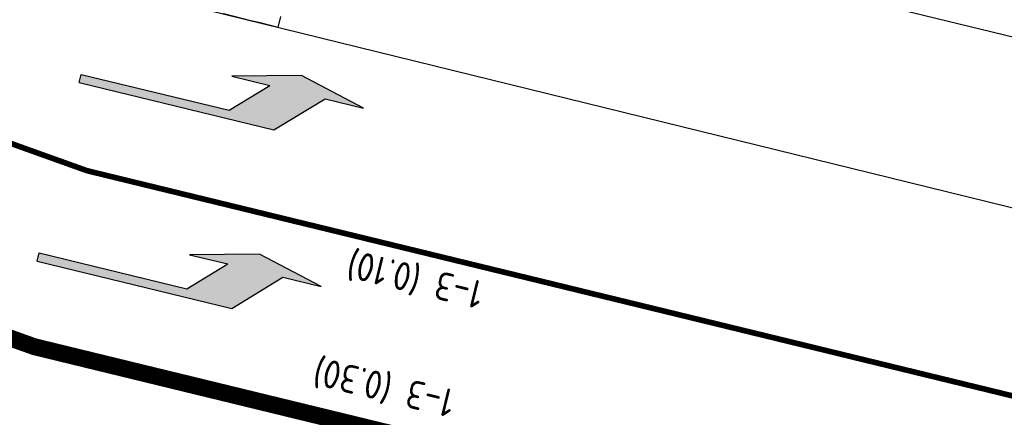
# Model space of a CAD drawing. Header units: metres. Extents: x 116958 to 118326, y 475500 to 477904.
# Tile 70 of 256: x 117441 to 117458, y 476400 to 476407. Entities that reach past the tile are written whole.
import ezdxf

# ---------------------------------------------------------------- set-up
doc = ezdxf.new("R2010")
doc.units = ezdxf.units.M
doc.header["$LTSCALE"] = 0.2
for name, pattern in [('200-1-3', [20, 5, -15]), ('MATGRENS', [2, 1, -1]), ('VH-TROTTOIRBAND_130-150', [15, 5, -2, 2, -2, 2, -2])]:
    doc.linetypes.add(name, pattern=pattern)
for name, color, linetype in [('B-WE-VH-KANTOPSLUITING_TROTTOIRBAND_130X150_250-G', 252, 'Continuous'), ('N-WE-VH-KANTOPSLUITING_TROTTOIRBAND_130 150-G', 251, 'VH-TROTTOIRBAND_130-150'), ('N-WE-VH-MATERIAALGRENS-G', 251, 'MATGRENS'), ('N-WE-VW-MARKERING_LANGS_STREEP_100_300_010-G', 1, '200-1-3'), ('N-WE-VW-MARKERING_LANGS_STREEP_100_300_030-G', 1, '200-1-3'), ('N-WE-VW-MARKERING_PIJL-S', 1, 'Continuous'), ('N-WE-VW-MARKERING_TEKST-G', 7, 'Continuous')]:
    doc.layers.add(name, color=color, linetype=linetype)
doc.styles.get("Standard").update_dxf_attribs({"font": 'isocp.shx'})

# ---------------------------------------------------------------- blocks, each defined once
blk = doc.blocks.new('N-SVW-MARKERING_PIJL_LA_5.0')
at = {"layer": 'N-WE-VW-MARKERING_PIJL-S'}
blk.add_hatch(color=256, dxfattribs=at).paths.add_polyline_path([(3.55, -0.075), (0, -0.075), (0, 0.075), (2.696, 0.075), (3.296, 0.675), (2.6, 0.675), (3.8, 0.975), (5, 0.675), (4.3, 0.675)])
for p, q in [((3.8, 0.975), (2.6, 0.675)), ((5, 0.675), (3.8, 0.975)), ((2.6, 0.675), (3.296, 0.675)), ((2.696, 0.075), (3.296, 0.675)), ((3.55, -0.075), (4.3, 0.675)), ((4.3, 0.675), (5, 0.675)), ((0, 0.075), (2.696, 0.075)), ((0, -0.075), (0, 0.075)), ((0, -0.075), (3.55, -0.075))]:
    blk.add_line(p, q, dxfattribs=at)

msp = doc.modelspace()

# ---------------------------------------------------------------- linework, layer by layer
at = {"layer": 'B-WE-VH-KANTOPSLUITING_TROTTOIRBAND_130X150_250-G', "flags": 128}
msp.add_lwpolyline([(117444.091, 476407.175), (117496.707, 476394.256), (117499.761, 476393.506), (117500, 476394.48), (117500.49, 476396.476), (117498.956, 476396.85), (117452.039, 476408.233), (117444.869, 476410.15)], dxfattribs=at)
at = {"layer": 'N-WE-VH-KANTOPSLUITING_TROTTOIRBAND_130 150-G', "flags": 128}
msp.add_lwpolyline([(117445.379, 476406.859, -0.00663), (117442.812, 476407.525), (117426.351, 476412.033)], format="xyb", dxfattribs=at)
at = {"layer": 'N-WE-VH-MATERIAALGRENS-G'}
msp.add_line((117445.379, 476406.859), (117446.097, 476409.822), dxfattribs=at)
at = {"layer": 'N-WE-VW-MARKERING_LANGS_STREEP_100_300_010-G', "const_width": 0.1, "flags": 128}
msp.add_lwpolyline([(117495.72, 476391.255), (117441.991, 476404.322), (117429.921, 476408.647)], dxfattribs=at)
at = {"layer": 'N-WE-VW-MARKERING_LANGS_STREEP_100_300_030-G', "const_width": 0.3, "flags": 128}
msp.add_lwpolyline([(117484.743, 476390.579), (117441.057, 476401.205), (117429.074, 476405.498)], dxfattribs=at)

# ---------------------------------------------------------------- block references
at = {"layer": 'N-WE-VW-MARKERING_PIJL-S', "rotation": 346.3577397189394}
for p in [(117441.87, 476405.955), (117441.123, 476402.792)]:
    msp.add_blockref('N-SVW-MARKERING_PIJL_LA_5.0', p, dxfattribs=at)

# ---------------------------------------------------------------- texts
at = {"layer": 'N-WE-VW-MARKERING_TEKST-G'}
for s, p in [('1-3 (0.10)', (117449.048, 476402.354)), ('1-3 (0.30)', (117448.539, 476400.433))]:
    msp.add_text(s, height=0.5, rotation=166.3303, dxfattribs=at).set_placement(p)

doc.saveas('drawing.dxf')
